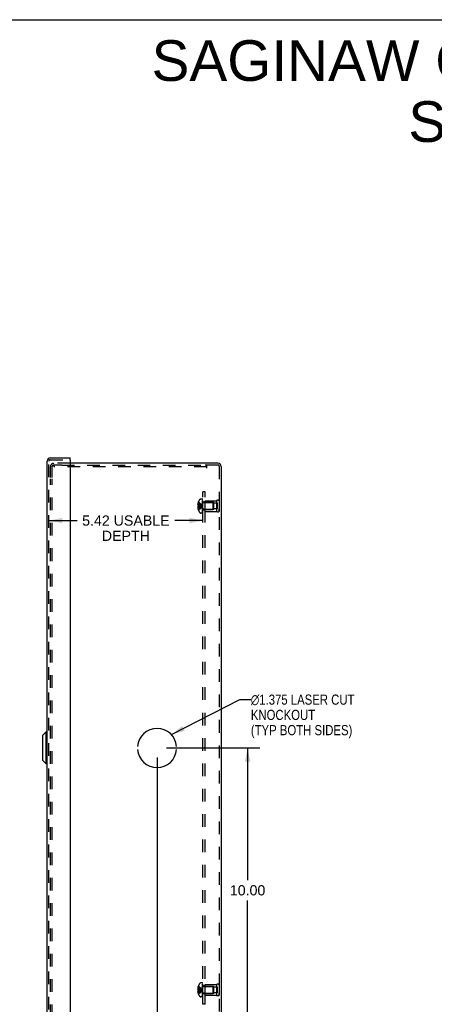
# Model space of a CAD drawing. Header units: inches. Extents: x 0 to 81, y 0 to 52.4.
# Tile 16 of 17: x 39.5 to 54.1, y 17.8 to 52.4. Entities that reach past the tile are written whole.
import ezdxf

# ---------------------------------------------------------------- set-up
doc = ezdxf.new("R2010")
doc.units = ezdxf.units.IN
doc.header["$LTSCALE"] = 4.452381
doc.header["$MEASUREMENT"] = 0
doc.linetypes.add('HIDDEN', pattern=[0.2, 0.1, -0.1])
doc.layers.get('0').update_dxf_attribs({"linetype": 'CONTINUOUS'})
for name, color, linetype in [('DEFAULT_2', 8, 'HIDDEN'), ('DIMENSIONS', 7, 'CONTINUOUS'), ('DOOR_ASSEMBLY', 7, 'CONTINUOUS'), ('OPEN', 7, 'CONTINUOUS'), ('SUBPANEL', 7, 'CONTINUOUS')]:
    doc.layers.add(name, color=color, linetype=linetype)
doc.styles.get("Standard").update_dxf_attribs({"font": 'arial.ttf'})
doc.styles.add('TEXTSTYLE_1', font='gdt', dxfattribs={"width": 0.8})
doc.dimstyles.new('DIMSTYLE_1', dxfattribs={"dimtxt": 0.357143, "dimasz": 0.47619, "dimexe": 0.09, "dimexo": 0.07, "dimgap": 0.0375, "dimtad": 0, "dimtih": 1, "dimtoh": 1, "dimzin": 4, "dimdsep": 46, "dimtxsty": 'Standard', "dimblk": '_FILLED', "dimblk1": '_FILLED', "dimblk2": '_FILLED', "dimcen": 0.09, "dimadec": 3, "dimazin": 1, "dimtfac": 1, "dimtdec": 3, "dimtofl": 0, "dimtmove": 0, "dimatfit": 3, "dimldrblk": '_FILLED', "dimfxl": 0, "dimtolj": 1, "dimtzin": 4, "dimarcsym": 0})
doc.dimstyles.get("Standard").update_dxf_attribs({"dimtxt": 0.404762, "dimasz": 0.47619, "dimexe": 0.09, "dimexo": 0.07, "dimgap": 0.09, "dimtad": 0, "dimtih": 1, "dimtoh": 1, "dimdec": 3, "dimzin": 4, "dimdsep": 46, "dimtxsty": 'Standard', "dimblk": '_FILLED', "dimblk1": '_FILLED', "dimblk2": '_FILLED', "dimcen": 0.09, "dimadec": 3, "dimazin": 1, "dimtp": 0.001, "dimtm": 0.001, "dimtfac": 1, "dimtdec": 3, "dimtofl": 0, "dimtmove": 0, "dimatfit": 3, "dimldrblk": '_FILLED', "dimfxl": 0, "dimtolj": 1, "dimtzin": 4, "dimarcsym": 0})

# ---------------------------------------------------------------- blocks, each defined once
blk = doc.blocks.new('_FILLED')
at = {"color": 0, "linetype": 'ByBlock'}
blk.add_solid([(0, 0), (-1, 0.2), (-1, -0.2)], dxfattribs=at)
blk = doc.blocks.new('*D13')
at = {"layer": 'DIMENSIONS', "color": 2, "linetype": 'Continuous'}
for p, q in [((40.526, 34.786), (41.523, 34.786)), ((45.95, 34.786), (44.954, 34.786))]:
    blk.add_line(p, q, dxfattribs=at)
at = {"layer": 'DIMENSIONS', "color": 2, "linetype": 'Continuous', "xscale": 0.4761904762, "yscale": 0.4761904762, "zscale": 0.4761904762, "rotation": 180}
blk.add_blockref('_FILLED', (40.526, 34.786), dxfattribs=at)
at = {"layer": 'DIMENSIONS', "color": 2, "linetype": 'Continuous', "xscale": 0.4761904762, "yscale": 0.4761904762, "zscale": 0.4761904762}
blk.add_blockref('_FILLED', (45.95, 34.786), dxfattribs=at)
at = {"layer": 'DIMENSIONS', "color": 2, "linetype": 'Continuous', "insert": (43.238, 34.964), "char_height": 0.35714, "width": 3.07355, "attachment_point": 2, "line_spacing_factor": 0.9}
blk.add_mtext('5.42 USABLE\\PDEPTH', dxfattribs=at)
blk = doc.blocks.new('*D17')
at = {"layer": 'DIMENSIONS', "color": 2, "linetype": 'Continuous'}
for p, q in [((44.669, 26.796), (47.947, 26.796)), ((47.519, 26.796), (47.519, 22.153)), ((47.519, 16.796), (47.519, 21.439)), ((46.807, 16.796), (47.947, 16.796))]:
    blk.add_line(p, q, dxfattribs=at)
at = {"layer": 'DIMENSIONS', "color": 2, "linetype": 'Continuous', "xscale": 0.4761904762, "yscale": 0.4761904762, "zscale": 0.4761904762}
for p, rotation in [((47.519, 26.796), 90), ((47.519, 16.796), 270)]:
    blk.add_blockref('_FILLED', p, dxfattribs=dict(at, rotation=rotation))
at = {"layer": 'DIMENSIONS', "color": 2, "linetype": 'Continuous', "insert": (47.519, 21.975), "char_height": 0.3571, "width": 1.24801, "attachment_point": 2, "line_spacing_factor": 0.9}
blk.add_mtext('10.00', dxfattribs=at)
blk = doc.blocks.new('*D18')
at = {"layer": 'DIMENSIONS', "color": 2, "linetype": 'Continuous'}
for p, q in [((44.335, 26.463), (44.335, 15.719)), ((46.585, 16.575), (46.585, 15.719)), ((44.335, 16.147), (44.796, 16.147)), ((46.585, 16.147), (46.124, 16.147))]:
    blk.add_line(p, q, dxfattribs=at)
at = {"layer": 'DIMENSIONS', "color": 2, "linetype": 'Continuous', "xscale": 0.4761904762, "yscale": 0.4761904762, "zscale": 0.4761904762, "rotation": 180}
blk.add_blockref('_FILLED', (44.335, 16.147), dxfattribs=at)
at = {"layer": 'DIMENSIONS', "color": 2, "linetype": 'Continuous', "xscale": 0.4761904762, "yscale": 0.4761904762, "zscale": 0.4761904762}
blk.add_blockref('_FILLED', (46.585, 16.147), dxfattribs=at)
at = {"layer": 'DIMENSIONS', "color": 2, "linetype": 'Continuous', "insert": (45.46, 16.326), "char_height": 0.3571, "width": 0.97053, "attachment_point": 2, "line_spacing_factor": 0.9}
blk.add_mtext('2.25', dxfattribs=at)

msp = doc.modelspace()

# ---------------------------------------------------------------- linework, layer by layer
at = {"color": 7, "linetype": 'Continuous'}
msp.add_line((0, 52.381), (80.952, 52.381), dxfattribs=at)
at = {"color": 3, "linetype": 'Continuous'}
for p, q in [((46.473, 36.796), (41.276, 36.796)), ((46.585, 36.684), (46.585, 16.908))]:
    msp.add_line(p, q, dxfattribs=at)
msp.add_arc((46.473, 36.684), 0.112, 0, 90, dxfattribs=at)
at = {"layer": 'DEFAULT_2', "color": 8, "linetype": 'HIDDEN'}
for p, q in [((40.585, 36.296), (40.585, 36.684)), ((40.645, 36.296), (40.645, 36.684)), ((41.276, 36.796), (40.697, 36.796)), ((40.981, 36.736), (40.697, 36.736)), ((40.705, 36.736), (40.705, 36.676)), ((46.085, 36.676), (40.705, 36.676)), ((40.981, 36.736), (46.022, 36.736)), ((46.085, 36.736), (46.022, 36.736)), ((46.085, 36.624), (46.085, 36.736)), ((46.473, 36.736), (46.085, 36.736)), ((46.525, 36.684), (46.525, 16.908)), ((40.585, 17.336), (40.585, 36.256)), ((40.645, 17.336), (40.645, 36.256)), ((45.784, 35.346), (45.762, 35.346)), ((45.784, 35.401), (45.771, 35.401)), ((45.784, 35.314), (45.771, 35.314)), ((45.784, 35.436), (45.784, 35.437)), ((45.784, 35.436), (45.784, 35.436)), ((45.784, 35.436), (45.784, 35.314)), ((45.784, 35.314), (45.784, 35.314)), ((45.784, 35.314), (45.813, 35.312)), ((45.813, 35.312), (45.841, 35.309)), ((45.93, 35.542), (45.869, 35.542)), ((45.92, 35.293), (45.945, 35.296)), ((45.92, 35.293), (45.945, 35.296)), ((45.93, 35.05), (45.93, 35.542)), ((45.935, 35.05), (45.935, 35.539)), ((45.95, 35.539), (45.935, 35.539)), ((45.95, 35.504), (45.935, 35.504)), ((45.95, 35.497), (45.935, 35.497)), ((45.95, 35.475), (45.935, 35.475)), ((45.95, 35.434), (45.935, 35.434)), ((45.95, 35.42), (45.935, 35.42)), ((45.95, 35.343), (45.935, 35.343)), ((45.95, 35.342), (45.935, 35.342)), ((45.95, 35.05), (45.95, 35.539)), ((45.967, 35.42), (46.295, 35.42)), ((46.025, 35.108), (46.025, 35.484)), ((46.025, 35.484), (46.425, 35.484)), ((46.337, 35.421), (46.025, 35.421)), ((46.295, 35.42), (46.295, 35.172)), ((46.305, 35.41), (46.295, 35.42)), ((46.305, 35.182), (46.305, 35.41)), ((46.337, 35.171), (46.337, 35.421)), ((46.462, 35.398), (46.337, 35.398)), ((46.425, 35.484), (46.425, 35.108)), ((46.462, 35.195), (46.462, 35.398)), ((46.525, 35.484), (46.525, 35.396)), ((46.525, 35.484), (46.525, 35.108)), ((45.784, 35.247), (45.762, 35.247)), ((45.784, 35.278), (45.771, 35.278)), ((45.784, 35.192), (45.771, 35.192)), ((45.784, 35.278), (45.784, 35.157)), ((45.784, 35.278), (45.784, 35.278)), ((45.784, 35.157), (45.784, 35.156)), ((45.784, 35.156), (45.784, 35.156)), ((45.93, 35.05), (45.869, 35.05)), ((45.95, 35.209), (45.935, 35.209)), ((45.95, 35.202), (45.935, 35.202)), ((45.95, 35.141), (45.935, 35.141)), ((45.95, 35.12), (45.935, 35.12)), ((45.95, 35.102), (45.935, 35.102)), ((45.95, 35.066), (45.935, 35.066)), ((45.935, 35.05), (45.95, 35.05)), ((45.967, 35.172), (46.295, 35.172)), ((46.337, 35.171), (46.025, 35.171)), ((46.025, 35.108), (46.425, 35.108)), ((46.305, 35.182), (46.295, 35.172)), ((46.462, 35.195), (46.337, 35.195)), ((46.525, 35.108), (46.525, 35.196)), ((45.784, 18.346), (45.762, 18.346)), ((45.784, 18.401), (45.771, 18.401)), ((45.784, 18.436), (45.784, 18.437)), ((45.784, 18.436), (45.784, 18.314)), ((45.784, 18.436), (45.784, 18.436)), ((45.93, 18.542), (45.869, 18.542)), ((45.93, 18.05), (45.93, 18.542)), ((45.95, 18.539), (45.935, 18.539)), ((45.935, 18.05), (45.935, 18.539)), ((45.95, 18.504), (45.935, 18.504)), ((45.95, 18.497), (45.935, 18.497)), ((45.95, 18.475), (45.935, 18.475)), ((45.95, 18.434), (45.935, 18.434)), ((45.95, 18.42), (45.935, 18.42)), ((45.95, 18.343), (45.935, 18.343)), ((45.95, 18.342), (45.935, 18.342)), ((45.95, 18.05), (45.95, 18.539)), ((45.967, 18.42), (46.295, 18.42)), ((46.025, 18.484), (46.425, 18.484)), ((46.025, 18.108), (46.025, 18.484)), ((46.337, 18.421), (46.025, 18.421)), ((46.305, 18.41), (46.295, 18.42)), ((46.295, 18.42), (46.295, 18.172)), ((46.305, 18.182), (46.305, 18.41)), ((46.337, 18.171), (46.337, 18.421)), ((46.462, 18.398), (46.337, 18.398)), ((46.425, 18.484), (46.425, 18.108)), ((46.462, 18.195), (46.462, 18.398)), ((46.525, 18.484), (46.525, 18.396)), ((46.525, 18.484), (46.525, 18.108)), ((45.784, 18.247), (45.762, 18.247)), ((45.784, 18.314), (45.771, 18.314)), ((45.784, 18.278), (45.771, 18.278)), ((45.784, 18.192), (45.771, 18.192)), ((45.784, 18.314), (45.784, 18.314)), ((45.784, 18.314), (45.813, 18.312)), ((45.784, 18.278), (45.784, 18.278)), ((45.784, 18.278), (45.784, 18.157)), ((45.784, 18.157), (45.784, 18.156)), ((45.784, 18.156), (45.784, 18.156)), ((45.813, 18.312), (45.841, 18.309)), ((45.93, 18.05), (45.869, 18.05)), ((45.92, 18.293), (45.945, 18.296)), ((45.95, 18.209), (45.935, 18.209)), ((45.95, 18.202), (45.935, 18.202)), ((45.95, 18.141), (45.935, 18.141)), ((45.95, 18.12), (45.935, 18.12)), ((45.95, 18.102), (45.935, 18.102)), ((45.95, 18.066), (45.935, 18.066)), ((45.935, 18.05), (45.95, 18.05)), ((45.967, 18.172), (46.295, 18.172)), ((46.337, 18.171), (46.025, 18.171)), ((46.025, 18.108), (46.425, 18.108)), ((46.305, 18.182), (46.295, 18.172)), ((46.462, 18.195), (46.337, 18.195)), ((46.525, 18.108), (46.525, 18.196))]:
    msp.add_line(p, q, dxfattribs=at)
for points in [[(45.771, 35.401), (45.77, 35.394), (45.768, 35.387), (45.767, 35.38), (45.765, 35.373), (45.764, 35.366), (45.763, 35.359), (45.763, 35.353), (45.762, 35.346)], [(45.762, 35.346), (45.763, 35.343), (45.763, 35.34), (45.764, 35.337), (45.764, 35.334), (45.765, 35.331), (45.766, 35.328), (45.767, 35.324), (45.768, 35.321), (45.77, 35.318), (45.771, 35.314)], [(45.784, 35.436), (45.813, 35.417), (45.841, 35.396), (45.869, 35.373), (45.895, 35.349), (45.92, 35.323), (45.945, 35.296)], [(45.784, 35.401), (45.813, 35.386), (45.841, 35.37), (45.869, 35.353), (45.895, 35.335), (45.92, 35.316), (45.945, 35.296)], [(45.784, 35.346), (45.813, 35.339), (45.841, 35.331), (45.869, 35.323), (45.895, 35.315), (45.92, 35.306), (45.945, 35.296)], [(45.784, 35.314), (45.784, 35.311), (45.784, 35.308), (45.784, 35.305), (45.784, 35.302), (45.784, 35.299), (45.784, 35.296)], [(45.784, 35.302), (45.784, 35.305), (45.784, 35.308)], [(45.784, 35.192), (45.813, 35.206), (45.841, 35.222), (45.869, 35.239), (45.895, 35.257), (45.92, 35.276), (45.945, 35.296)], [(45.784, 35.156), (45.813, 35.176), (45.841, 35.197), (45.869, 35.219), (45.895, 35.244), (45.92, 35.269), (45.945, 35.296)], [(45.784, 35.296), (45.784, 35.293), (45.784, 35.29), (45.784, 35.287), (45.784, 35.284), (45.784, 35.281), (45.784, 35.278)], [(45.784, 35.247), (45.813, 35.253), (45.841, 35.261), (45.869, 35.269), (45.895, 35.278), (45.92, 35.287), (45.945, 35.296)], [(45.784, 35.278), (45.813, 35.281), (45.841, 35.283), (45.869, 35.286), (45.895, 35.289), (45.92, 35.293)], [(45.784, 35.284), (45.784, 35.287), (45.784, 35.29)], [(45.784, 35.278), (45.813, 35.281), (45.841, 35.283), (45.869, 35.286), (45.895, 35.289)], [(45.841, 35.309), (45.869, 35.306), (45.895, 35.303), (45.92, 35.3)], [(45.869, 35.306), (45.895, 35.303), (45.92, 35.3), (45.945, 35.296)], [(45.771, 35.278), (45.77, 35.275), (45.768, 35.271), (45.767, 35.268), (45.766, 35.265), (45.765, 35.262), (45.764, 35.258), (45.764, 35.255), (45.763, 35.252), (45.763, 35.249), (45.762, 35.247)], [(45.762, 35.247), (45.763, 35.24), (45.763, 35.233), (45.764, 35.226), (45.765, 35.219), (45.767, 35.213), (45.768, 35.206), (45.77, 35.199), (45.771, 35.192)], [(45.771, 18.401), (45.77, 18.394), (45.768, 18.387), (45.767, 18.38), (45.765, 18.373), (45.764, 18.366), (45.763, 18.359), (45.763, 18.353), (45.762, 18.346)], [(45.762, 18.346), (45.763, 18.343), (45.763, 18.34), (45.764, 18.337), (45.764, 18.334), (45.765, 18.331), (45.766, 18.328), (45.767, 18.324), (45.768, 18.321), (45.77, 18.318), (45.771, 18.314)], [(45.784, 18.436), (45.813, 18.417), (45.841, 18.396), (45.869, 18.373), (45.895, 18.349), (45.92, 18.323), (45.945, 18.296)], [(45.784, 18.401), (45.813, 18.386), (45.841, 18.37), (45.869, 18.353), (45.895, 18.335), (45.92, 18.316), (45.945, 18.296)], [(45.784, 18.346), (45.813, 18.339), (45.841, 18.331), (45.869, 18.323), (45.895, 18.315), (45.92, 18.306), (45.945, 18.296)], [(45.771, 18.278), (45.77, 18.275), (45.768, 18.271), (45.767, 18.268), (45.766, 18.265), (45.765, 18.262), (45.764, 18.258), (45.764, 18.255), (45.763, 18.252), (45.763, 18.249), (45.762, 18.247)], [(45.762, 18.247), (45.763, 18.24), (45.763, 18.233), (45.764, 18.226), (45.765, 18.219), (45.767, 18.213), (45.768, 18.206), (45.77, 18.199), (45.771, 18.192)], [(45.784, 18.296), (45.784, 18.299), (45.784, 18.302), (45.784, 18.305), (45.784, 18.308), (45.784, 18.311), (45.784, 18.314)], [(45.784, 18.308), (45.784, 18.305), (45.784, 18.302)], [(45.784, 18.247), (45.813, 18.253), (45.841, 18.261), (45.869, 18.269), (45.895, 18.278), (45.92, 18.287), (45.945, 18.296)], [(45.784, 18.278), (45.784, 18.281), (45.784, 18.284), (45.784, 18.287), (45.784, 18.29), (45.784, 18.293), (45.784, 18.296)], [(45.784, 18.156), (45.813, 18.176), (45.841, 18.197), (45.869, 18.219), (45.895, 18.244), (45.92, 18.269), (45.945, 18.296)], [(45.784, 18.192), (45.813, 18.206), (45.841, 18.222), (45.869, 18.239), (45.895, 18.257), (45.92, 18.276), (45.945, 18.296)], [(45.784, 18.278), (45.813, 18.281), (45.841, 18.283), (45.869, 18.286), (45.895, 18.289), (45.92, 18.293)], [(45.784, 18.29), (45.784, 18.287), (45.784, 18.284)], [(45.784, 18.278), (45.813, 18.281), (45.841, 18.283), (45.869, 18.286), (45.895, 18.289)], [(45.841, 18.309), (45.869, 18.306), (45.895, 18.303), (45.92, 18.3), (45.945, 18.296)], [(45.869, 18.306), (45.895, 18.303), (45.92, 18.3), (45.945, 18.296)]]:
    msp.add_lwpolyline(points, dxfattribs=at)
for centre, radius, start, end in [((40.697, 36.684), 0.112, 90, 180), ((40.697, 36.684), 0.052, 90, 180), ((46.473, 36.684), 0.052, 0, 90), ((46.112, 35.296), 0.357, 156.9983, 162.9593), ((46.112, 35.296), 0.357, 139.0666, 156.8097), ((45.869, 35.507), 0.035, 90, 139.0666), ((45.967, 35.457), 0.0372, 180, 210.0497), ((45.967, 35.457), 0.0372, 242.4601, 270), ((46.475, 35.398), 0.1, 60.0508, 119.9492), ((46.112, 35.296), 0.357, 197.0407, 203.0017), ((46.112, 35.296), 0.357, 203.1903, 220.9334), ((45.869, 35.085), 0.035, 220.9334, 270), ((45.967, 35.135), 0.0372, 149.9503, 180), ((45.967, 35.135), 0.0372, 90, 117.5399), ((46.475, 35.195), 0.1, 240.0508, 299.9492), ((46.112, 18.296), 0.357, 156.9983, 162.9593), ((46.112, 18.296), 0.357, 139.0666, 156.8097), ((45.869, 18.507), 0.035, 90, 139.0666), ((45.967, 18.457), 0.0372, 180, 210.0497), ((45.967, 18.457), 0.0372, 242.4601, 270), ((46.475, 18.398), 0.1, 60.0508, 119.9492), ((46.112, 18.296), 0.357, 197.0407, 203.0017), ((46.112, 18.296), 0.357, 203.1903, 220.9334), ((45.869, 18.085), 0.035, 220.9334, 270), ((45.967, 18.135), 0.0372, 149.9503, 180), ((45.967, 18.135), 0.0372, 90, 117.5399), ((46.475, 18.195), 0.1, 240.0508, 299.9492)]:
    msp.add_arc(centre, radius, start, end, dxfattribs=at)
at = {"layer": 'DOOR_ASSEMBLY', "color": 3, "linetype": 'Continuous'}
for p, q in [((40.466, 16.721), (40.466, 36.872)), ((40.578, 36.984), (41.276, 36.984)), ((41.276, 36.909), (41.276, 16.684))]:
    msp.add_line(p, q, dxfattribs=at)
at = {"layer": 'DOOR_ASSEMBLY', "color": 8, "linetype": 'HIDDEN'}
for p, q in [((40.526, 16.721), (40.526, 36.872)), ((40.578, 36.924), (41.261, 36.924))]:
    msp.add_line(p, q, dxfattribs=at)
at = {"layer": 'DOOR_ASSEMBLY', "color": 7, "linetype": 'Continuous'}
for p, q in [((41.276, 36.924), (41.261, 36.924)), ((41.276, 36.924), (41.276, 36.984)), ((40.31, 27.241), (40.428, 27.359)), ((40.428, 26.234), (40.428, 27.359)), ((40.466, 27.359), (40.428, 27.359)), ((40.31, 26.352), (40.31, 27.241)), ((40.31, 26.352), (40.428, 26.234)), ((40.466, 26.234), (40.428, 26.234))]:
    msp.add_line(p, q, dxfattribs=at)
at = {"layer": 'DOOR_ASSEMBLY', "color": 3, "linetype": 'Continuous'}
for centre, radius, start, end in [((40.578, 36.872), 0.112, 90, 180), ((41.261, 36.909), 0.015, 0, 90)]:
    msp.add_arc(centre, radius, start, end, dxfattribs=at)
at = {"layer": 'DOOR_ASSEMBLY', "color": 8, "linetype": 'HIDDEN'}
msp.add_arc((40.578, 36.872), 0.052, 90, 180, dxfattribs=at)
at = {"layer": 'OPEN', "color": 40, "linetype": 'Continuous'}
for start, end in [(4.5886, 175.4114), (184.5886, 355.4114)]:
    msp.add_arc((44.335, 26.796), 0.688, start, end, dxfattribs=at)
at = {"layer": 'SUBPANEL', "color": 8, "linetype": 'HIDDEN'}
for p, q in [((45.95, 17.796), (45.95, 35.796)), ((46.025, 35.796), (45.95, 35.796)), ((46.025, 17.796), (46.025, 35.796)), ((46.025, 35.437), (45.95, 35.437)), ((46.025, 35.405), (45.95, 35.405)), ((46.025, 35.187), (45.95, 35.187)), ((46.025, 35.156), (45.95, 35.156)), ((46.025, 18.437), (45.95, 18.437)), ((46.025, 18.405), (45.95, 18.405)), ((46.025, 18.187), (45.95, 18.187)), ((46.025, 18.156), (45.95, 18.156)), ((46.025, 17.796), (45.95, 17.796))]:
    msp.add_line(p, q, dxfattribs=at)

# ---------------------------------------------------------------- texts
at = {"layer": 'DIMENSIONS', "color": 2, "linetype": 'Continuous', "insert": (62.214, 51.659), "char_height": 1.42857, "width": 36.08072, "attachment_point": 2, "line_spacing_factor": 0.9}
msp.add_mtext('SAGINAW CONTROL & ENGINEERING\\PSCE-20N2006NKLP', dxfattribs=at)
at = {"layer": 'DIMENSIONS', "color": 2, "linetype": 'Continuous', "insert": (47.634, 28.673), "char_height": 0.35714, "width": 4.71654, "attachment_point": 1, "line_spacing_factor": 0.9, "style": 'TEXTSTYLE_1'}
msp.add_mtext('{\\fgdt;n}\\fArial;1.375 LASER CUT\\PKNOCKOUT\\P(TYP BOTH SIDES)', dxfattribs=at)

# ---------------------------------------------------------------- dimensions: what is measured, and where the dimension line sits
at = {"layer": 'DIMENSIONS', "color": 2, "linetype": 'Continuous'}
dim = msp.add_linear_dim(base=(40.526, 34.786), p1=(45.95, 35.546), p2=(40.526, 36.924), angle=180, text='<> USABLE\\PDEPTH', dimstyle='DIMSTYLE_1', dxfattribs=at)
dim.commit()
dim.dimension.update_dxf_attribs({"geometry": '*D13', "text_midpoint": (43.238, 34.518), "dimtype": 160})
for base, p1, p2, angle, picture, middle in [((47.519, 26.796), (46.737, 16.796), (44.599, 26.796), 90, '*D17', (47.534, 21.794)), ((44.335, 16.147), (46.585, 15.649), (44.335, 26.533), 180, '*D18', (45.457, 16.145))]:
    dim = msp.add_linear_dim(base=base, p1=p1, p2=p2, angle=angle, dimstyle='DIMSTYLE_1', dxfattribs=at)
    dim.commit()
    dim.dimension.update_dxf_attribs({"geometry": picture, "text_midpoint": middle, "dimtype": 160})

# ---------------------------------------------------------------- leaders
at = {"layer": 'DIMENSIONS', "color": 2, "linetype": 'Continuous', "annotation_type": 0, "has_hookline": 1, "hookline_direction": 1, "text_width": 3.538}
msp.add_leader([(44.837, 27.266), (47.247, 28.494), (47.634, 28.494)], dimstyle='Standard', override={"dimtad": 0}, dxfattribs=at)

doc.saveas('drawing.dxf')
